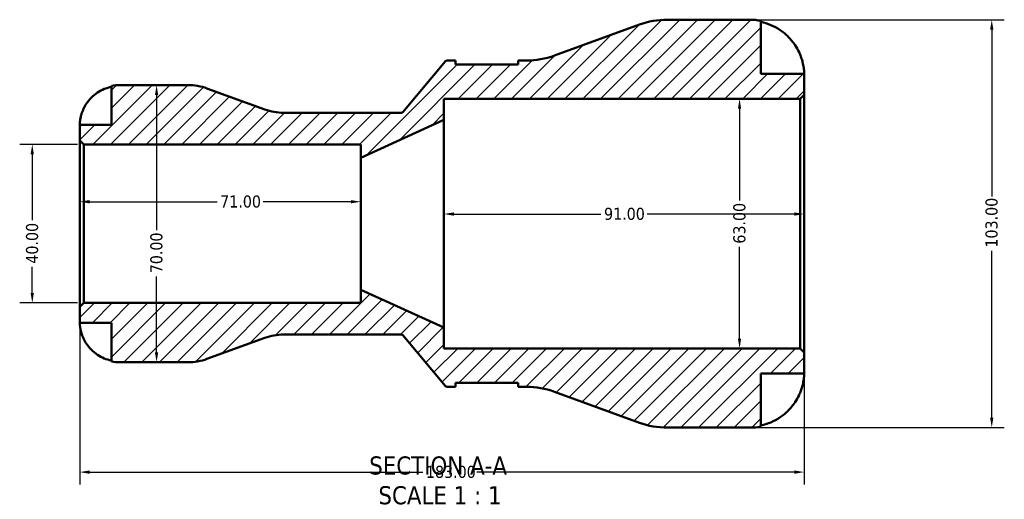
# Model space of a CAD drawing. Header units: millimetres. Extents: x 0 to 905, y -151 to 594.
# Tile 2 of 9: x 293 to 542, y -151 to -30. Entities that reach past the tile are written whole.
import ezdxf

# ---------------------------------------------------------------- set-up
doc = ezdxf.new("R2010")
doc.units = ezdxf.units.MM
for name, color, linetype, lineweight in [('Dimension (ANSI)', 7, 'Continuous', 25), ('Hatch (ANSI)', 7, 'Continuous', 18), ('Symbol (ANSI)', 7, 'Continuous', 25), ('Visible (ANSI)', 7, 'Continuous', 50)]:
    doc.layers.add(name, color=color, linetype=linetype, lineweight=lineweight)
doc.styles.add('Label Text (ANSI)', font='tahoma.ttf')
doc.styles.add('Note Text (ANSI)', font='tahoma.ttf')
doc.dimstyles.new('Default - mm (ANSI)', dxfattribs={"dimtxt": 3.048, "dimasz": 2.5, "dimexe": 3.175, "dimexo": 1.6002, "dimgap": 0.8, "dimtad": 0, "dimtoh": 1, "dimrnd": 1e-08, "dimzin": 4, "dimdsep": 46, "dimtxsty": 'Note Text (ANSI)', "dimcen": 0.09, "dimdle": 10, "dimclrd": 256, "dimclre": 256, "dimclrt": 256, "dimadec": 1, "dimazin": 1, "dimtfac": 1, "dimtofl": 0, "dimtmove": 0, "dimatfit": 3, "dimfxl": 1, "dimtolj": 1, "dimtzin": 4, "dimlwd": -1, "dimlwe": -1, "dimarcsym": 0})

# ---------------------------------------------------------------- blocks, each defined once
blk = doc.blocks.new('*D7')
at = {"layer": 'Defpoints', "color": 0, "transparency": 16777216}
for p in [(379.34, -75.5), (308.34, -81.04), (379.34, -81.04)]:
    blk.add_point(p, dxfattribs=at)
at = {"layer": 'Dimension (ANSI)', "transparency": 16777216}
for p, q in [((310.84, -75.5), (343.02, -75.5)), ((376.84, -75.5), (354.67, -75.5))]:
    blk.add_line(p, q, dxfattribs=at)
for points in [[(310.84, -75.08), (310.84, -75.91), (308.34, -75.5)], [(376.84, -75.08), (376.84, -75.91), (379.34, -75.5)]]:
    blk.add_solid(points, dxfattribs=at)
at = {"layer": 'Dimension (ANSI)', "color": 230, "true_color": 0xff0080, "transparency": 16777216, "insert": (343.82, -73.91), "char_height": 3.048, "attachment_point": 1, "style": 'Note Text (ANSI)'}
blk.add_mtext('\\A1;71.00', dxfattribs=at)
blk = doc.blocks.new('*D8')
at = {"layer": 'Defpoints', "color": 0, "transparency": 16777216}
for p in [(491.34, -78.6), (400.34, -81.04), (491.34, -81.04)]:
    blk.add_point(p, dxfattribs=at)
at = {"layer": 'Dimension (ANSI)', "transparency": 16777216}
for p, q in [((402.84, -78.6), (439.99, -78.6)), ((488.84, -78.6), (451.7, -78.6))]:
    blk.add_line(p, q, dxfattribs=at)
for points in [[(402.84, -78.19), (402.84, -79.02), (400.34, -78.6)], [(488.84, -78.19), (488.84, -79.02), (491.34, -78.6)]]:
    blk.add_solid(points, dxfattribs=at)
at = {"layer": 'Dimension (ANSI)', "color": 230, "true_color": 0xff0080, "transparency": 16777216, "insert": (440.79, -77.02), "char_height": 3.048, "attachment_point": 1, "style": 'Note Text (ANSI)'}
blk.add_mtext('\\A1;91.00', dxfattribs=at)
blk = doc.blocks.new('*D9')
at = {"layer": 'Defpoints', "color": 0, "transparency": 16777216}
for p in [(475.02, -49.54), (475.02, -112.54), (475.02, -112.54)]:
    blk.add_point(p, dxfattribs=at)
at = {"layer": 'Dimension (ANSI)', "transparency": 16777216}
for p, q in [((475.02, -52.04), (475.02, -75.2)), ((475.02, -110.04), (475.02, -86.88))]:
    blk.add_line(p, q, dxfattribs=at)
for points in [[(474.6, -52.04), (475.43, -52.04), (475.02, -49.54)], [(474.6, -110.04), (475.43, -110.04), (475.02, -112.54)]]:
    blk.add_solid(points, dxfattribs=at)
at = {"layer": 'Dimension (ANSI)', "color": 230, "true_color": 0xff0080, "transparency": 16777216, "insert": (473.43, -86.08), "char_height": 3.048, "attachment_point": 1, "rotation": 90, "style": 'Note Text (ANSI)'}
blk.add_mtext('\\A1;63.00', dxfattribs=at)
blk = doc.blocks.new('*D10')
at = {"layer": 'Defpoints', "color": 0, "transparency": 16777216}
for p in [(309.37, -61.04), (296.35, -101.04), (309.37, -101.04)]:
    blk.add_point(p, dxfattribs=at)
at = {"layer": 'Dimension (ANSI)', "transparency": 16777216}
for p, q in [((307.77, -61.04), (293.17, -61.04)), ((296.35, -63.54), (296.35, -80.15)), ((296.35, -98.54), (296.35, -91.93)), ((307.77, -101.04), (293.17, -101.04))]:
    blk.add_line(p, q, dxfattribs=at)
for points in [[(295.93, -63.54), (296.76, -63.54), (296.35, -61.04)], [(295.93, -98.54), (296.76, -98.54), (296.35, -101.04)]]:
    blk.add_solid(points, dxfattribs=at)
at = {"layer": 'Dimension (ANSI)', "color": 230, "true_color": 0xff0080, "transparency": 16777216, "insert": (294.76, -91.13), "char_height": 3.048, "attachment_point": 1, "rotation": 90, "style": 'Note Text (ANSI)'}
blk.add_mtext('\\A1;40.00', dxfattribs=at)
blk = doc.blocks.new('*D11')
at = {"layer": 'Defpoints', "color": 0, "transparency": 16777216}
for p in [(308.34, -102.07), (491.34, -113.57), (491.34, -143.77)]:
    blk.add_point(p, dxfattribs=at)
at = {"layer": 'Dimension (ANSI)', "transparency": 16777216}
for p, q in [((308.34, -103.67), (308.34, -146.94)), ((491.34, -115.17), (491.34, -146.94)), ((310.84, -143.77), (395, -143.77)), ((488.84, -143.77), (408.68, -143.77))]:
    blk.add_line(p, q, dxfattribs=at)
for points in [[(310.84, -143.35), (310.84, -144.19), (308.34, -143.77)], [(488.84, -143.35), (488.84, -144.19), (491.34, -143.77)]]:
    blk.add_solid(points, dxfattribs=at)
at = {"layer": 'Dimension (ANSI)', "color": 230, "true_color": 0xff0080, "transparency": 16777216, "insert": (395.8, -142.18), "char_height": 3.048, "attachment_point": 1, "style": 'Note Text (ANSI)'}
blk.add_mtext('\\A1;183.00', dxfattribs=at)
blk = doc.blocks.new('*D13')
at = {"layer": 'Defpoints', "color": 0, "transparency": 16777216}
for p in [(477.64, -29.54), (477.64, -132.54), (538.72, -132.54)]:
    blk.add_point(p, dxfattribs=at)
at = {"layer": 'Dimension (ANSI)', "transparency": 16777216}
for p, q in [((479.24, -29.54), (541.89, -29.54)), ((538.72, -32.04), (538.72, -74.2)), ((538.72, -130.04), (538.72, -87.88)), ((479.24, -132.54), (541.89, -132.54))]:
    blk.add_line(p, q, dxfattribs=at)
for points in [[(538.3, -32.04), (539.13, -32.04), (538.72, -29.54)], [(538.3, -130.04), (539.13, -130.04), (538.72, -132.54)]]:
    blk.add_solid(points, dxfattribs=at)
at = {"layer": 'Dimension (ANSI)', "color": 230, "true_color": 0xff0080, "transparency": 16777216, "insert": (537.13, -87.08), "char_height": 3.048, "attachment_point": 1, "rotation": 90, "style": 'Note Text (ANSI)'}
blk.add_mtext('\\A1;103.00', dxfattribs=at)
blk = doc.blocks.new('*D14')
at = {"layer": 'Defpoints', "color": 0, "transparency": 16777216}
for p in [(327.75, -46.04), (327.75, -116.04), (327.75, -116.04)]:
    blk.add_point(p, dxfattribs=at)
at = {"layer": 'Dimension (ANSI)', "transparency": 16777216}
for p, q in [((327.75, -48.54), (327.75, -82.71)), ((327.75, -113.54), (327.75, -94.36))]:
    blk.add_line(p, q, dxfattribs=at)
for points in [[(327.33, -48.54), (328.16, -48.54), (327.75, -46.04)], [(327.33, -113.54), (328.16, -113.54), (327.75, -116.04)]]:
    blk.add_solid(points, dxfattribs=at)
at = {"layer": 'Dimension (ANSI)', "color": 230, "true_color": 0xff0080, "transparency": 16777216, "insert": (326.16, -93.56), "char_height": 3.048, "attachment_point": 1, "rotation": 90, "style": 'Note Text (ANSI)'}
blk.add_mtext('\\A1;70.00', dxfattribs=at)

msp = doc.modelspace()

# ---------------------------------------------------------------- hatches: boundary and pattern name
at = {"layer": 'Hatch (ANSI)'}
h = msp.add_hatch(dxfattribs=at)
h.set_pattern_fill('ANSI31', color=256, scale=25.4, style=0)
h.set_pattern_definition([(45, (0, 0), (-2.245064, 2.245064), [])])
edge = h.paths.add_edge_path()
edge.add_ellipse((456.756, -111.939), major_axis=(-7.046, -19.358), ratio=1, start_angle=0, end_angle=20)
edge.add_line((456.756, -132.539), (477.643, -132.539))
edge.add_ellipse((477.643, -118.839), major_axis=(0, -13.7), ratio=1, start_angle=0, end_angle=11.53696)
edge.add_line((480.383, -132.263), (480.383, -118.839))
edge.add_line((480.383, -118.839), (491.343, -118.839))
edge.add_line((491.343, -118.839), (491.343, -113.569))
edge.add_line((491.343, -113.569), (490.313, -112.539))
edge.add_line((490.313, -112.539), (400.343, -112.539))
edge.add_line((400.343, -112.539), (400.343, -107.289))
edge.add_line((400.343, -107.289), (379.343, -97.706))
edge.add_line((379.343, -97.706), (379.343, -101.039))
edge.add_line((379.343, -101.039), (309.373, -101.039))
edge.add_line((309.373, -101.039), (308.343, -102.069))
edge.add_line((308.343, -102.069), (308.343, -106.039))
edge.add_line((308.343, -106.039), (316.343, -106.039))
edge.add_line((316.343, -106.039), (316.343, -115.837))
edge.add_ellipse((318.343, -106.039), major_axis=(-2, -9.798), ratio=1, start_angle=0, end_angle=11.53696)
edge.add_line((318.343, -116.039), (335.695, -116.039))
edge.add_ellipse((335.695, -102.039), major_axis=(0, -14), ratio=1, start_angle=0, end_angle=20)
edge.add_line((340.483, -115.195), (355.076, -109.884))
edge.add_ellipse((359.864, -123.039), major_axis=(-4.788, 13.156), ratio=1, start_angle=340, end_angle=360, ccw=False)
edge.add_line((359.864, -109.039), (389.61, -109.039))
edge.add_ellipse((389.61, -109.539), major_axis=(0, 0.5), ratio=1, start_angle=310, end_angle=360, ccw=False)
edge.add_line((389.993, -109.218), (400.77, -122.061))
edge.add_ellipse((401.153, -121.739), major_axis=(-0.383, -0.321), ratio=1, start_angle=0, end_angle=50)
edge.add_line((401.153, -122.239), (403.297, -122.239))
edge.add_line((403.297, -122.239), (403.297, -121.209))
edge.add_line((403.297, -121.209), (419.047, -121.209))
edge.add_line((419.047, -121.209), (419.047, -122.239))
edge.add_line((419.047, -122.239), (421.192, -122.239))
edge.add_ellipse((421.192, -142.839), major_axis=(0, 20.6), ratio=1, start_angle=340, end_angle=360, ccw=False)
edge.add_line((428.238, -123.482), (449.71, -131.297))
edge = h.paths.add_edge_path()
edge.add_ellipse((456.756, -50.139), major_axis=(0, 20.6), ratio=1, start_angle=0, end_angle=20)
edge.add_line((449.71, -30.782), (428.238, -38.597))
edge.add_ellipse((421.192, -19.239), major_axis=(7.046, -19.358), ratio=1, start_angle=340, end_angle=360, ccw=False)
edge.add_line((421.192, -39.839), (419.047, -39.839))
edge.add_line((419.047, -39.839), (419.047, -40.869))
edge.add_line((419.047, -40.869), (403.297, -40.869))
edge.add_line((403.297, -40.869), (403.297, -39.839))
edge.add_line((403.297, -39.839), (401.153, -39.839))
edge.add_ellipse((401.153, -40.339), major_axis=(0, 0.5), ratio=1, start_angle=0, end_angle=50)
edge.add_line((400.77, -40.018), (389.993, -52.861))
edge.add_ellipse((389.61, -52.539), major_axis=(0.383, -0.321), ratio=1, start_angle=310, end_angle=360, ccw=False)
edge.add_line((389.61, -53.039), (359.864, -53.039))
edge.add_ellipse((359.864, -39.039), major_axis=(0, -14), ratio=1, start_angle=340, end_angle=360, ccw=False)
edge.add_line((355.076, -52.195), (340.483, -46.884))
edge.add_ellipse((335.695, -60.039), major_axis=(4.788, 13.156), ratio=1, start_angle=0, end_angle=20)
edge.add_line((335.695, -46.039), (318.343, -46.039))
edge.add_ellipse((318.343, -56.039), major_axis=(0, 10), ratio=1, start_angle=0, end_angle=11.53696)
edge.add_line((316.343, -46.241), (316.343, -56.039))
edge.add_line((316.343, -56.039), (308.343, -56.039))
edge.add_line((308.343, -56.039), (308.343, -60.009))
edge.add_line((308.343, -60.009), (309.373, -61.039))
edge.add_line((309.373, -61.039), (379.343, -61.039))
edge.add_line((379.343, -61.039), (379.343, -64.373))
edge.add_line((379.343, -64.373), (400.343, -54.789))
edge.add_line((400.343, -54.789), (400.343, -49.539))
edge.add_line((400.343, -49.539), (490.313, -49.539))
edge.add_line((490.313, -49.539), (491.343, -48.509))
edge.add_line((491.343, -48.509), (491.343, -43.239))
edge.add_line((491.343, -43.239), (480.383, -43.239))
edge.add_line((480.383, -43.239), (480.383, -29.816))
edge.add_ellipse((477.643, -43.239), major_axis=(2.74, 13.423), ratio=1, start_angle=0, end_angle=11.53696)
edge.add_line((477.643, -29.539), (456.756, -29.539))

# ---------------------------------------------------------------- linework, layer by layer
at = {"layer": 'Visible (ANSI)'}
for p, q in [((477.643, -29.539), (456.756, -29.539)), ((480.383, -43.239), (480.383, -29.816)), ((449.71, -30.782), (428.238, -38.597)), ((400.77, -40.018), (389.993, -52.861)), ((403.297, -39.839), (401.153, -39.839)), ((403.297, -40.869), (403.297, -39.839)), ((419.047, -40.869), (403.297, -40.869)), ((421.192, -39.839), (419.047, -39.839)), ((419.047, -39.839), (419.047, -40.869)), ((491.343, -43.239), (480.383, -43.239)), ((491.343, -48.509), (491.343, -43.239)), ((316.343, -46.241), (316.343, -56.039)), ((335.695, -46.039), (318.343, -46.039)), ((355.076, -52.195), (340.483, -46.884)), ((400.343, -54.789), (400.343, -49.539)), ((400.343, -49.539), (490.313, -49.539)), ((490.313, -49.539), (491.343, -48.509)), ((490.313, -49.539), (490.313, -112.539)), ((491.343, -113.569), (491.343, -48.509)), ((389.61, -53.039), (359.864, -53.039)), ((316.343, -56.039), (308.343, -56.039)), ((308.343, -56.039), (308.343, -60.009)), ((379.343, -64.373), (400.343, -54.789)), ((400.343, -107.289), (400.343, -54.789)), ((308.343, -60.009), (309.373, -61.039)), ((308.343, -60.009), (308.343, -102.069)), ((309.373, -61.039), (379.343, -61.039)), ((309.373, -101.039), (309.373, -61.039)), ((379.343, -61.039), (379.343, -64.373)), ((379.343, -97.706), (379.343, -64.373)), ((400.343, -107.289), (379.343, -97.706)), ((379.343, -97.706), (379.343, -101.039)), ((309.373, -101.039), (308.343, -102.069)), ((379.343, -101.039), (309.373, -101.039)), ((308.343, -102.069), (308.343, -106.039)), ((308.343, -106.039), (316.343, -106.039)), ((316.343, -106.039), (316.343, -115.837)), ((359.864, -109.039), (389.61, -109.039)), ((389.993, -109.218), (400.77, -122.061)), ((400.343, -112.539), (400.343, -107.289)), ((340.483, -115.195), (355.076, -109.884)), ((490.313, -112.539), (400.343, -112.539)), ((491.343, -113.569), (490.313, -112.539)), ((491.343, -118.839), (491.343, -113.569)), ((318.343, -116.039), (335.695, -116.039)), ((480.383, -132.263), (480.383, -118.839)), ((480.383, -118.839), (491.343, -118.839)), ((403.297, -122.239), (403.297, -121.209)), ((403.297, -121.209), (419.047, -121.209)), ((419.047, -121.209), (419.047, -122.239)), ((401.153, -122.239), (403.297, -122.239)), ((419.047, -122.239), (421.192, -122.239)), ((428.238, -123.482), (449.71, -131.297)), ((456.756, -132.539), (477.643, -132.539))]:
    msp.add_line(p, q, dxfattribs=at)
for centre, radius, start, end in [((456.756, -50.139), 20.6, 90, 110), ((477.643, -43.239), 13.7, 78.46304, 90), ((421.192, -19.239), 20.6, 270, 290), ((401.153, -40.339), 0.5, 90, 140), ((318.343, -56.039), 10, 90, 101.53696), ((335.695, -60.039), 14, 70, 90), ((359.864, -39.039), 14, 250, 270), ((389.61, -52.539), 0.5, 270, 320), ((359.864, -123.039), 14, 90, 110), ((389.61, -109.539), 0.5, 40, 90), ((318.343, -106.039), 10, 258.46304, 270), ((335.695, -102.039), 14, 270, 290), ((401.153, -121.739), 0.5, 220, 270), ((421.192, -142.839), 20.6, 70, 90), ((456.756, -111.939), 20.6, 250, 270), ((477.643, -118.839), 13.7, 270, 281.53696)]:
    msp.add_arc(centre, radius, start, end, dxfattribs=at)
for points, knots in [([(480.383, -30.11), (481.26, -30.29), (482.116, -30.561), (483.655, -31.2), (484.475, -31.632), (486.008, -32.66), (486.719, -33.255), (487.916, -34.457), (488.511, -35.174), (489.415, -36.532), (489.759, -37.151), (490.043, -37.759)], [0.2599207, 0.2599207, 0.2599207, 0.2599207, 0.5060955, 0.5060955, 0.7598821, 0.7598821, 1.0136687, 1.0136687, 1.2686706, 1.2686706, 1.4626683, 1.4626683, 1.4626683, 1.4626683]), ([(490.043, -37.759), (490.162, -38.015), (490.274, -38.274), (490.481, -38.789), (490.575, -39.045), (490.768, -39.617), (490.861, -39.929), (491.082, -40.775), (491.175, -41.273), (491.3, -42.176), (491.324, -42.554), (491.346, -43.095), (491.343, -43.239), (491.343, -43.239)], [-0.88750525, -0.88750525, -0.88750525, -0.88750525, -0.80173063, -0.80173063, -0.71749065, -0.71749065, -0.61201244, -0.61201244, -0.42351907, -0.42351907, -0.21762077, -0.21762077, 0, 0, 0, 0]), ([(309.303, -52.039), (309.508, -51.601), (309.756, -51.156), (310.412, -50.17), (310.847, -49.646), (311.721, -48.768), (312.24, -48.333), (313.358, -47.583), (313.957, -47.268), (315.08, -46.801), (315.704, -46.603), (316.343, -46.472)], [4.90264552, 4.90264552, 4.90264552, 4.90264552, 5.04224685, 5.04224685, 5.22855091, 5.22855091, 5.41380583, 5.41380583, 5.59906075, 5.59906075, 5.77860171, 5.77860171, 5.77860171, 5.77860171]), ([(308.343, -56.039), (308.343, -56.039), (308.343, -55.997), (308.346, -55.819), (308.35, -55.678), (308.382, -55.23), (308.419, -54.886), (308.549, -54.21), (308.618, -53.917), (308.775, -53.378), (308.853, -53.141), (309.033, -52.654), (309.135, -52.406), (309.265, -52.121), (309.284, -52.08), (309.303, -52.039)], [-2.77804136, -2.77804136, -2.77804136, -2.77804136, -2.67672151, -2.67672151, -2.56558131, -2.56558131, -2.40960112, -2.40960112, -2.30519389, -2.30519389, -2.22617552, -2.22617552, -2.14450488, -2.14450488, -2.1308178, -2.1308178, -2.1308178, -2.1308178]), ([(309.303, -110.039), (309.234, -109.893), (309.169, -109.745), (309.008, -109.36), (308.919, -109.123), (308.753, -108.631), (308.679, -108.38), (308.527, -107.782), (308.466, -107.454), (308.376, -106.819), (308.357, -106.541), (308.341, -106.144), (308.343, -106.039), (308.343, -106.039)], [-0.64008532, -0.64008532, -0.64008532, -0.64008532, -0.59222185, -0.59222185, -0.51595037, -0.51595037, -0.43235608, -0.43235608, -0.30863031, -0.30863031, -0.15844955, -0.15844955, 0, 0, 0, 0]), ([(316.343, -115.607), (315.704, -115.475), (315.08, -115.278), (313.957, -114.811), (313.358, -114.496), (312.24, -113.746), (311.721, -113.311), (310.847, -112.433), (310.412, -111.909), (309.756, -110.922), (309.508, -110.478), (309.303, -110.039)], [0.18972425, 0.18972425, 0.18972425, 0.18972425, 0.36926522, 0.36926522, 0.55452014, 0.55452014, 0.73977506, 0.73977506, 0.92607912, 0.92607912, 1.06568045, 1.06568045, 1.06568045, 1.06568045]), ([(491.343, -118.839), (491.343, -118.839), (491.344, -118.904), (491.339, -119.171), (491.333, -119.386), (491.283, -120.041), (491.227, -120.525), (491.04, -121.461), (490.943, -121.861), (490.726, -122.594), (490.618, -122.917), (490.368, -123.584), (490.225, -123.924), (490.061, -124.28), (490.052, -124.3), (490.043, -124.319)], [-3.8069636, -3.8069636, -3.8069636, -3.8069636, -3.66149521, -3.66149521, -3.50091008, -3.50091008, -3.28761589, -3.28761589, -3.14678887, -3.14678887, -3.03965239, -3.03965239, -2.92712913, -2.92712913, -2.92052485, -2.92052485, -2.92052485, -2.92052485]), ([(490.043, -124.319), (489.759, -124.928), (489.415, -125.546), (488.511, -126.905), (487.916, -127.622), (486.719, -128.824), (486.008, -129.419), (484.475, -130.447), (483.655, -130.879), (482.116, -131.518), (481.26, -131.789), (480.383, -131.969)], [6.7014617, 6.7014617, 6.7014617, 6.7014617, 6.8954595, 6.8954595, 7.1504613, 7.1504613, 7.4042479, 7.4042479, 7.6580346, 7.6580346, 7.9042094, 7.9042094, 7.9042094, 7.9042094])]:
    msp.add_open_spline(points, degree=3, knots=knots, dxfattribs=at)

# ---------------------------------------------------------------- texts
at = {"layer": 'Symbol (ANSI)', "char_height": 4.572, "attachment_point": 7, "style": 'Label Text (ANSI)'}
for s, insert in [('SECTION A-A', (381.466, -144.473)), ('SCALE 1 : 1', (383.786, -151.986))]:
    msp.add_mtext(s, dxfattribs=dict(at, insert=insert))

# ---------------------------------------------------------------- dimensions: what is measured, and where the dimension line sits
at = {"layer": 'Dimension (ANSI)'}
for base, p1, p2, angle, override, picture, middle in [((538.716, -132.539), (477.643, -29.539), (477.643, -132.539), 90, {"dimtoh": 0, "dimdec": 2, "dimtp": 0, "dimtm": 0, "dimtdec": 2, "dimatfit": 1}, '*D13', (538.716, -81.039)), ((327.745, -116.039), (327.745, -46.039), (327.745, -116.039), 90, {"dimtoh": 0, "dimdec": 2, "dimse1": 1, "dimse2": 1, "dimtp": 0, "dimtm": 0, "dimtdec": 2, "dimatfit": 1}, '*D14', (327.745, -88.539)), ((475.017, -112.539), (475.017, -49.539), (475.017, -112.539), 270, {"dimtoh": 0, "dimdec": 2, "dimse1": 1, "dimse2": 1, "dimtp": 0, "dimtm": 0, "dimtdec": 2, "dimatfit": 1}, '*D9', (475.017, -81.039)), ((296.345, -101.039), (309.373, -61.039), (309.373, -101.039), 270, {"dimtoh": 0, "dimdec": 2, "dimtp": 0, "dimtm": 0, "dimtdec": 2, "dimatfit": 1}, '*D10', (296.345, -86.039)), ((491.343, -78.603), (400.343, -81.039), (491.343, -81.039), 180, {"dimtoh": 0, "dimdec": 2, "dimse1": 1, "dimse2": 1, "dimtp": 0, "dimtm": 0, "dimtdec": 2, "dimatfit": 1}, '*D8', (445.843, -78.603))]:
    dim = msp.add_linear_dim(base=base, p1=p1, p2=p2, angle=angle, dimstyle='Default - mm (ANSI)', override=override, dxfattribs=at)
    dim.commit()
    dim.dimension.update_dxf_attribs({"geometry": picture, "text_midpoint": middle, "dimtype": 160})
for base, p1, p2, override, picture, middle in [((379.343, -75.497), (308.343, -81.039), (379.343, -81.039), {"dimtoh": 0, "dimdec": 2, "dimse1": 1, "dimse2": 1, "dimtp": 0, "dimtm": 0, "dimtdec": 2, "dimatfit": 1}, '*D7', (348.843, -75.497)), ((491.343, -143.769), (308.343, -102.069), (491.343, -113.569), {"dimtoh": 0, "dimdec": 2, "dimtp": 0, "dimtm": 0, "dimtdec": 2, "dimatfit": 1}, '*D11', (401.843, -143.769))]:
    dim = msp.add_linear_dim(base=base, p1=p1, p2=p2, dimstyle='Default - mm (ANSI)', override=override, dxfattribs=at)
    dim.commit()
    dim.dimension.update_dxf_attribs({"geometry": picture, "text_midpoint": middle, "dimtype": 160})

doc.saveas('drawing.dxf')
